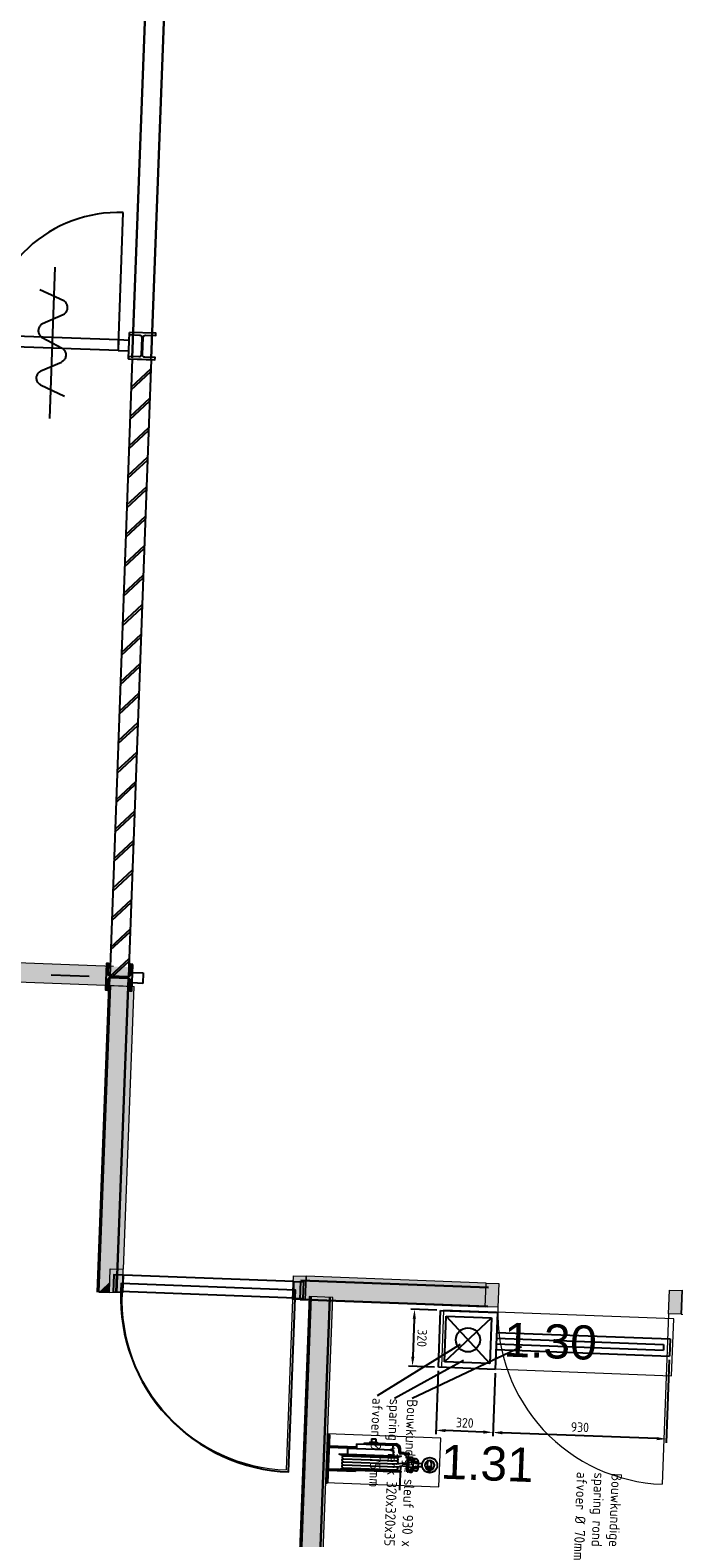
# Model space of a CAD drawing. Header units: millimetres. Extents: x 119024465 to 119292677, y 483022511 to 483148062.
# Tile 56 of 162: x 119075458 to 119078852, y 483067392 to 483075342. Entities that reach past the tile are written whole.
import ezdxf

# ---------------------------------------------------------------- set-up
doc = ezdxf.new("R2010")
doc.units = ezdxf.units.MM
doc.header["$LTSCALE"] = 100
doc.linetypes.add('B0703', pattern=[468.700004, 312.5, -156.200004])
doc.layers.get('0').update_dxf_attribs({"linetype": 'CONTINUOUS'})
doc.layers.get('Defpoints').update_dxf_attribs({"linetype": 'CONTINUOUS'})
doc.layers.add('(22) Binnenwanden', color=1, linetype='CONTINUOUS', lineweight=0)
doc.layers.add('2', color=10, linetype='CONTINUOUS', lineweight=25)
for name, color, linetype in [('200', 2, 'CONTINUOUS'), ('200-2D', 1, 'CONTINUOUS'), ('200-3D', 1, 'CONTINUOUS'), ('204', 1, 'CONTINUOUS'), ('204 tekst fdstp', 255, 'CONTINUOUS'), ('22 Binnenwanden', 7, 'CONTINUOUS'), ('22 Binnenwanden Doorsnede-arcering', 7, 'CONTINUOUS'), ('510', 2, 'CONTINUOUS'), ('AL22----', 2, 'CONTINUOUS'), ('AL22----_ARC', 8, 'CONTINUOUS'), ('AL28----', 4, 'CONTINUOUS'), ('AL32----', 6, 'CONTINUOUS'), ('APPARAAT', 3, 'CONTINUOUS'), ('BEMATING', 7, 'CONTINUOUS'), ('LAYER22', 12, 'CONTINUOUS'), ('LAYER32', 7, 'CONTINUOUS'), ('New_0', 7, 'CONTINUOUS'), ('New_22 Binnenwanden', 7, 'CONTINUOUS'), ('New_22 Binnenwanden Deuren', 7, 'CONTINUOUS'), ('New_22 Binnenwanden Doorsnede-arcering', 7, 'CONTINUOUS'), ('New_82 Losse inrichting.LOSSE INRICHTING', 7, 'CONTINUOUS')]:
    doc.layers.add(name, color=color, linetype=linetype)
doc.styles.add('GENERATED_STYLE_1', font='arial.ttf')
doc.styles.get("Standard").update_dxf_attribs({"font": 'ISOCP.SHX'})
doc.dimstyles.new('GB-HOME', dxfattribs={"dimscale": 20, "dimtxt": 2.5, "dimasz": 2.5, "dimexe": 1, "dimexo": 1, "dimgap": 1, "dimtad": 1, "dimdec": 0, "dimzin": 0, "dimdsep": 46, "dimtxsty": 'Standard', "dimcen": 0.09, "dimadec": 0, "dimazin": 0, "dimtfac": 1, "dimtdec": 0, "dimtofl": 0, "dimtmove": 0, "dimatfit": 3, "dimfxl": 1, "dimtolj": 1, "dimtzin": 0, "dimarcsym": 0})
doc.dimstyles.new('PS 1-100', dxfattribs={"dimtxt": 350, "dimasz": 200, "dimexe": 1, "dimexo": 1, "dimgap": 100, "dimtad": 1, "dimdec": 0, "dimzin": 12, "dimdsep": 46, "dimtxsty": 'Standard', "dimblk": 'ARCHTICK', "dimcen": 0.09, "dimclrt": 2, "dimadec": 0, "dimazin": 0, "dimtfac": 1, "dimtdec": 0, "dimtofl": 0, "dimtmove": 0, "dimatfit": 3, "dimfxl": 1, "dimtolj": 1, "dimtzin": 0, "dimarcsym": 0})

# ---------------------------------------------------------------- blocks, each defined once
blk = doc.blocks.new('114-31a')
at = {"color": 0, "linetype": 'Continuous'}
for p, q in [((0, 400), (0, -400)), ((-75.2, 279), (52.9, 224.7)), ((-53.8, 99.5), (53.3, 150.8)), ((-53.3, 25.5), (53.3, -25.5)), ((-53.3, -150.3), (52.9, -99.5)), ((-53.8, -224.2), (74.8, -278.9))]:
    blk.add_line(p, q, dxfattribs=at)
for points in [[(74.8, 187.6, 0.10858), (71.1, 204.6, 0.102114), (60.1, 219.3, 0.045193), (52.9, 224.7, 0.024577)], [(53.3, 150.8, 0.04259), (60.1, 155.9, 0.102114), (71.1, 170.7, 0.10858), (74.8, 187.6, 0.10858)], [(-53.8, 99.5, 0.04259), (-60.6, 94.3, 0.102114), (-71.5, 79.6, 0.10858), (-75.2, 62.6, 0.10858)], [(-75.2, 62.6, 0.10858), (-71.5, 45.7, 0.102114), (-60.6, 30.9, 0.045193), (-53.3, 25.5, 0.024577)], [(74.8, -62.4, -0.10858), (71.1, -79.3, -0.102114), (60.1, -94.1, -0.045193), (52.9, -99.5, -0.024577)], [(53.3, -25.5, -0.04259), (60.1, -30.7, -0.102114), (71.1, -45.4, -0.10858), (74.8, -62.4, -0.10858)], [(-75.2, -187.4, -0.10858), (-71.5, -170.4, -0.102114), (-60.6, -155.7, -0.045193), (-53.3, -150.3, -0.024577)], [(-53.8, -224.2, -0.04259), (-60.6, -219.1, -0.102114), (-71.5, -204.3, -0.10858), (-75.2, -187.4, -0.10858)]]:
    blk.add_lwpolyline(points, format="xyb", dxfattribs=at)
blk = doc.blocks.new('*D267')
at = {"color": 0, "linetype": 'ByBlock', "transparency": 16777216}
for p, q in [((-33173.5, 88621.7), (-32735.6, 88621.7)), ((-32755.6, 88571.7), (-32755.6, 87757)), ((-33068.5, 87707), (-32735.6, 87707))]:
    blk.add_line(p, q, dxfattribs=at)
for points in [[(-32764, 88571.7), (-32747.3, 88571.7), (-32755.6, 88621.7)], [(-32764, 87757), (-32747.3, 87757), (-32755.6, 87707)]]:
    blk.add_solid(points, dxfattribs=at)
at = {"layer": 'Defpoints', "color": 0, "linetype": 'ByBlock', "transparency": 16777216}
for p in [(-33193.5, 88621.7), (-33088.5, 87707), (-32755.6, 87707)]:
    blk.add_point(p, dxfattribs=at)
at = {"color": 0, "linetype": 'ByBlock', "transparency": 16777216, "insert": (-32800.6, 88164.4), "char_height": 50, "attachment_point": 5, "rotation": 90}
blk.add_mtext('\\A1;930', dxfattribs=at)
blk = doc.blocks.new('*D266')
at = {"color": 0, "linetype": 'ByBlock', "transparency": 16777216}
for p, q in [((-33068.5, 87707), (-32735.6, 87707)), ((-32755.6, 87657), (-32755.6, 87457)), ((-33068.5, 87407), (-32735.6, 87407))]:
    blk.add_line(p, q, dxfattribs=at)
for points in [[(-32764, 87657), (-32747.3, 87657), (-32755.6, 87707)], [(-32764, 87457), (-32747.3, 87457), (-32755.6, 87407)]]:
    blk.add_solid(points, dxfattribs=at)
at = {"layer": 'Defpoints', "color": 0, "linetype": 'ByBlock', "transparency": 16777216}
for p in [(-33088.5, 87707), (-33088.5, 87407), (-32755.6, 87407)]:
    blk.add_point(p, dxfattribs=at)
at = {"color": 0, "linetype": 'ByBlock', "transparency": 16777216, "insert": (-32800.6, 87557), "char_height": 50, "attachment_point": 5, "rotation": 90}
blk.add_mtext('\\A1;320', dxfattribs=at)
blk = doc.blocks.new('*D265')
at = {"color": 0, "linetype": 'ByBlock', "transparency": 16777216}
for p, q in [((-33388.5, 87387), (-33388.5, 87249.9)), ((-33088.5, 87387), (-33088.5, 87249.9)), ((-33338.5, 87269.9), (-33138.5, 87269.9))]:
    blk.add_line(p, q, dxfattribs=at)
for points in [[(-33338.5, 87278.3), (-33338.5, 87261.6), (-33388.5, 87269.9)], [(-33138.5, 87278.3), (-33138.5, 87261.6), (-33088.5, 87269.9)]]:
    blk.add_solid(points, dxfattribs=at)
at = {"layer": 'Defpoints', "color": 0, "linetype": 'ByBlock', "transparency": 16777216}
for p in [(-33388.5, 87407), (-33088.5, 87407), (-33088.5, 87269.9)]:
    blk.add_point(p, dxfattribs=at)
at = {"color": 0, "linetype": 'ByBlock', "transparency": 16777216, "insert": (-33238.5, 87314.9), "char_height": 50, "attachment_point": 5}
blk.add_mtext('\\A1;320', dxfattribs=at)
blk = doc.blocks.new('32-PPRAS')
at = {"layer": 'LAYER32', "color": 2, "linetype": 'Continuous'}
blk.add_lwpolyline([(0, 90), (-50, 90), (-50, 0), (0, 0)], close=True, dxfattribs=at)
blk = doc.blocks.new('32-PPLAS')
at = {"layer": 'LAYER32', "color": 2, "linetype": 'Continuous'}
blk.add_lwpolyline([(0, 90), (50, 90), (50, 0), (0, 0)], close=True, dxfattribs=at)
blk = doc.blocks.new('deur90')
at = {"layer": 'LAYER22', "color": 2, "linetype": 'Continuous'}
for points in [[(-227.4, 1169.9), (-327.4, 1169.9)], [(-327.4, 199.9), (-227.4, 199.9)]]:
    blk.add_lwpolyline(points, dxfattribs=at)
at = {"layer": 'LAYER32', "color": 1, "linetype": 'Continuous'}
blk.add_lwpolyline([(-317.4, 225.4, -0.414214), (-1236.8, 1144.9), (-317.4, 1144.9)], format="xyb", dxfattribs=at)
for points in [[(-317.4, 224.9), (-317.4, 1144.9), (-277.4, 1144.9), (-277.4, 224.9), (-317.4, 224.9), (-317.4, 1144.9)], [(-232.4, 1134.9), (-232.4, 234.9)]]:
    blk.add_lwpolyline(points, dxfattribs=at)
at = {"layer": 'LAYER32', "yscale": -1, "rotation": 270.0000006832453}
for name, p in [('32-PPLAS', (-232.4, 1184.9)), ('32-PPRAS', (-232.4, 184.9))]:
    blk.add_blockref(name, p, dxfattribs=at)
blk = doc.blocks.new('_ArchTick')
at = {"color": 0, "linetype": 'ByBlock', "const_width": 0.15}
blk.add_lwpolyline([(-0.5, -0.5), (0.5, 0.5)], dxfattribs=at)
blk = doc.blocks.new('*D333')
at = {"layer": '200-2D', "color": 0, "lineweight": -2, "transparency": 16777216}
for p, q in [((119079285.4, 483065968.7), (119079355.6, 483067817.4)), ((119079382.7, 483067816.4), (119079354.6, 483067817.4)), ((119079312.6, 483065967.7), (119079284.4, 483065968.8))]:
    blk.add_line(p, q, dxfattribs=at)
at = {"layer": 'Defpoints', "color": 0, "transparency": 16777216}
for p in [(119079355.6, 483067817.4), (119079383.7, 483067816.3), (119079313.6, 483065967.7)]:
    blk.add_point(p, dxfattribs=at)
at = {"layer": '200-2D', "color": 0, "lineweight": -2, "transparency": 16777216, "xscale": 200, "yscale": 200, "zscale": 200}
for p, rotation in [((119079355.6, 483067817.4), 87.82789999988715), ((119079285.4, 483065968.7), 267.8278999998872)]:
    blk.add_blockref('_ArchTick', p, dxfattribs=dict(at, rotation=rotation))
at = {"layer": '200-2D', "color": 2, "transparency": 16777216, "insert": (119079045.7, 483066903.5), "char_height": 350, "attachment_point": 5, "rotation": 87.8279}
blk.add_mtext('\\A1;1850', dxfattribs=at)
blk = doc.blocks.new('slanghaspel')
at = {"layer": '2'}
for p, q in [((-435.8, 240.1), (-435.8, 214.7)), ((-435.8, 240.1), (-235.8, 240.1)), ((-394.6, 240.1), (-394.6, 246.5)), ((-394.6, 246.5), (-229.4, 246.5)), ((-365.9, 252.8), (-327.8, 252.8)), ((-365.9, 252.8), (-365.9, 246.5)), ((-357.9, 268.7), (-335.7, 268.7)), ((-357.9, 268.7), (-357.9, 252.8)), ((-335.7, 268.7), (-335.7, 252.8)), ((-327.8, 252.8), (-327.8, 246.5)), ((-245.4, 240.1), (-245.4, 214.7)), ((-527, 183), (-507, 176.2)), ((-527, 183), (-197, 183)), ((-507, 176.2), (-217, 176.2)), ((-501.9, 173.3), (-222, 173.3)), ((-482.6, 214.7), (-482.6, 183)), ((-482.6, 214.7), (-241.4, 214.7)), ((-241.4, 214.7), (-241.4, 183)), ((-197, 183), (-217, 176.2)), ((-210.4, 201.3), (-210.4, 214.7)), ((-204, 207.7), (-204, 221.1)), ((-182.9, 195), (-204, 195)), ((-182.9, 201.3), (-197.7, 201.3)), ((-182.9, 195), (-159.9, 193.9)), ((-164.7, 177.7), (-182.9, 195)), ((-182.7, 201.3), (-159.6, 200.3)), ((-164.7, 177.7), (-158.3, 177.7)), ((-164.7, 101.5), (-164.7, 177.7)), ((-158.3, 177.7), (-159.9, 193.9)), ((-158.3, 101.5), (-158.3, 177.7)), ((-158.3, 171.9), (-139.3, 167.2)), ((-139.3, 167.2), (-139.3, 152.3)), ((-120.2, 159.1), (-125.5, 156)), ((-114.9, 156), (-120.2, 159.1)), ((-58.2, 133.7), (-58.2, 165.2)), ((-57.1, 166), (-47.3, 166)), ((-527, 100.5), (-507, 107.2)), ((-527, 100.5), (-197, 100.5)), ((-507, 107.2), (-217, 107.2)), ((-501.9, 109.9), (-222, 109.9)), ((-435.8, 92.7), (-435.8, 100.5)), ((-197, 100.5), (-217, 107.2)), ((-164.7, 101.5), (-164.7, 114.2)), ((-164.7, 101.5), (-158.3, 101.5)), ((-158.3, 152.3), (-132.9, 152.3)), ((-158.3, 126.9), (-132.9, 126.9)), ((-158.3, 101.5), (-158.3, 115)), ((-158.3, 107.3), (-139.3, 112)), ((-139.3, 112), (-139.3, 126.9)), ((-132.9, 120.6), (-132.9, 158.6)), ((-132.9, 126.9), (-132.9, 152.3)), ((-125.5, 156), (-125.5, 149.9)), ((-125.5, 149.9), (-120.2, 146.9)), ((-120.2, 132.6), (-125.5, 129.5)), ((-125.5, 129.5), (-125.5, 123.4)), ((-125.5, 123.4), (-120.2, 120.3)), ((-121, 157.8), (-121, 148.2)), ((-121, 131.3), (-121, 121.8)), ((-120.2, 146.9), (-114.9, 149.9)), ((-114.9, 129.5), (-120.2, 132.6)), ((-120.2, 120.3), (-114.9, 123.4)), ((-119.4, 157.8), (-119.4, 148.2)), ((-119.4, 131.3), (-119.4, 121.8)), ((-114.9, 149.9), (-114.9, 156)), ((-114.9, 123.4), (-114.9, 129.5)), ((-107.6, 158.6), (-107.6, 120.6)), ((-107.6, 148.9), (-85.9, 148.9)), ((-107.6, 132.5), (-85.7, 132.5)), ((-38.7, 133.1), (-57.6, 133.1)), ((-56.1, 127), (-57.4, 127)), ((-40.3, 127), (-56.1, 127)), ((-56.1, 116.2), (-56.1, 124.4)), ((-56.1, 116.2), (-55.4, 115.5)), ((-40.3, 116.2), (-56.1, 116.2)), ((-40.9, 115.5), (-55.4, 115.5)), ((-53.4, 130.7), (-55.1, 130.7)), ((-53.4, 129.5), (-55.1, 129.5)), ((-54, 115.5), (-54, 112.6)), ((-52.8, 111.3), (-43.6, 111.3)), ((-41.3, 130.7), (-43, 130.7)), ((-41.3, 129.5), (-43, 129.5)), ((-42.4, 115.5), (-42.4, 112.6)), ((-40.3, 116.2), (-40.9, 115.5)), ((-39, 127), (-40.3, 127)), ((-40.3, 116.2), (-40.3, 124.4)), ((-39.9, 153.8), (-39.9, 158.7)), ((-37.5, 134.3), (-37.5, 150.7)), ((-580.9, 28.1), (-584.9, 28.1))]:
    blk.add_line(p, q, dxfattribs=at)
for centre, radius in [((-145.9, 166.3), 2.01), ((-46.7, 141.2), 40), ((-146.3, 112.7), 2.19), ((-120.2, 153), 4.84), ((-120.2, 126.5), 4.84)]:
    blk.add_circle(centre, radius, dxfattribs=at)
for centre, radius, start, end in [((-235.8, 214.7), 25.4, 0, 90), ((-229.4, 221.1), 25.4, 0, 90), ((-204, 201.3), 6.35, 180, 270), ((-197.7, 207.7), 6.35, 180, 270), ((-160.1, 197.1), 3.2, 274.17422, 96.06266), ((-145.6, 166.4), 12.7, 299.92155, 155.99211), ((-120.2, 158.6), 12.7, 0, 180), ((-46.7, 141.2), 25.1, 118.44924, 248.43541), ((-57.1, 164.8), 1.22, 90, 165.54616), ((-47.3, 158.7), 7.31, 0, 90), ((-46.7, 141.2), 25.1, 285.50926, 90.69654), ((-178.2, 139.7), 22, 334.4678, 25.5322), ((-145.6, 112.7), 12.7, 204.00789, 60.07845), ((-113.1, 139.7), 22, 154.4678, 205.5322), ((-120.2, 120.6), 12.7, 180, 0), ((-57.3, 130.1), 3.05, 91.44929, 268.55071), ((-57.6, 133.7), 0.609, 180, 270), ((-59.1, 124.4), 3.04, 0, 59.72631), ((-58.1, 130.1), 3.14, 284.15793, 75.84207), ((-52.8, 112.6), 1.22, 180, 270), ((-51.7, 130.1), 1.81, 144.16296, 180), ((-51.7, 130.1), 1.81, 180, 215.83704), ((-50, 128.9), 3.87, 119.83597, 144.16296), ((-50, 131.3), 3.87, 215.83704, 240.16403), ((-48.9, 126.9), 6.09, 103.36389, 119.83597), ((-48.9, 133.2), 6.09, 240.16403, 256.63611), ((-48.2, 123.9), 9.23, 90, 103.36389), ((-48.2, 136.3), 9.23, 256.63611, 270), ((-48.2, 123.9), 9.23, 76.63611, 90), ((-48.2, 136.3), 9.23, 270, 283.36389), ((-47.4, 126.9), 6.09, 60.16403, 76.63611), ((-47.4, 133.2), 6.09, 283.36389, 299.83597), ((-46.3, 128.9), 3.87, 35.83704, 60.16403), ((-46.3, 131.3), 3.87, 299.83597, 324.16296), ((-43.6, 112.6), 1.22, 270, 0), ((-44.7, 130.1), 1.81, 0, 35.83704), ((-44.7, 130.1), 1.81, 324.16296, 0), ((-38.2, 130.1), 3.14, 104.15793, 255.84207), ((-37.2, 124.4), 3.04, 120.27369, 180), ((-37.5, 153.8), 2.44, 180, 250.52878), ((-39, 130.1), 3.05, 271.44929, 88.55071), ((-38.7, 134.3), 1.22, 270, 0), ((-38.7, 150.4), 1.22, 24.4698, 70.52878)]:
    blk.add_arc(centre, radius, start, end, dxfattribs=at)
at = {"layer": '2', "linetype": 'ByBlock'}
for p in [(-527, 100.5), (-527, 100.5), (-197, 100.5), (-584.9, 28.1), (-584.9, 28.1)]:
    blk.add_point(p, dxfattribs=at)
at = {"layer": '510'}
for p, q in [((-580.9, 282), (-584.9, 282)), ((-584.9, 282), (-584.9, 28.1)), ((-580.9, 282), (-580.9, 28.1)), ((-435.8, 221.6), (-580.9, 221.6)), ((-482.6, 214.7), (-580.9, 214.7)), ((-527, 100.5), (-580.9, 100.5)), ((-435.8, 92.7), (-580.6, 92.7)), ((-501.9, 157.5), (-222, 157.5)), ((-501.9, 141.6), (-222, 141.6)), ((-501.9, 125.7), (-222, 125.7)), ((-222, 141.6), (-191.9, 147.1)), ((-222, 125.7), (-193.5, 131.2)), ((-199.2, 4.4), (-199.2, 134.7)), ((-188.8, 131.7), (-164.7, 131.7)), ((-187.4, 147.5), (-164.7, 147.5))]:
    blk.add_line(p, q, dxfattribs=at)
for centre, radius, start, end in [((-501.9, 165.4), 7.93, 90, 270), ((-222, 165.4), 7.93, 270, 90), ((-501.9, 149.5), 7.93, 90, 270), ((-501.9, 133.7), 7.93, 90, 270), ((-501.9, 117.8), 7.93, 90, 270), ((-222, 149.5), 7.93, 270, 90), ((-222, 133.7), 7.93, 270, 291.70393), ((-222, 117.8), 7.93, 270, 90), ((-188.8, 106.3), 25.4, 90, 100.85197), ((-187.4, 122.1), 25.4, 90, 100.35318)]:
    blk.add_arc(centre, radius, start, end, dxfattribs=at)
blk = doc.blocks.new('Kubus 23[10]_1', base_point=(-27632.7, 41275))
at = {"layer": 'New_82 Losse inrichting.LOSSE INRICHTING', "color": 2, "linetype": 'B0703', "lineweight": 0, "flags": 128}
blk.add_lwpolyline([(-26418.2, 41575), (-27632.7, 41575), (-27632.7, 41275), (-26418.2, 41275)], close=True, dxfattribs=at)
blk = doc.blocks.new('Wall_29_1', base_point=(-32640.6, 43319))
at = {"layer": '22 Binnenwanden Doorsnede-arcering', "linetype": 'Continuous', "lineweight": 0, "true_color": 0x738ac1}
for points in [[(-29440.6, 43319), (-32640.6, 43319), (-32640.6, 43219), (-29440.6, 43219)], [(-29440.6, 43319), (-29340.6, 43219), (-29340.6, 43319)], [(-29440.6, 43319), (-29440.6, 43219), (-29340.6, 43219)]]:
    blk.add_hatch(color=163, dxfattribs=at).paths.add_polyline_path(points)
at = {"layer": '22 Binnenwanden', "color": 2, "linetype": 'Continuous', "lineweight": 0, "flags": 128}
for points in [[(-29440.6, 43319), (-32640.6, 43319)], [(-29340.6, 43219), (-29340.6, 43319)], [(-32640.6, 43219), (-29340.6, 43219)]]:
    blk.add_lwpolyline(points, dxfattribs=at)
blk = doc.blocks.new('Wall_62_1', base_point=(-28219.1, 41619.5))
at = {"layer": 'New_22 Binnenwanden Doorsnede-arcering', "linetype": 'Continuous', "lineweight": 0, "true_color": 0x000000}
blk.add_hatch(color=18, dxfattribs=at).paths.add_polyline_path([(-28344.1, 41619.5), (-28344.1, 31619.9), (-28219.1, 31626.8), (-28219.1, 41619.5)])
at = {"layer": 'New_22 Binnenwanden', "color": 2, "linetype": 'Continuous', "lineweight": 0, "flags": 128}
for points in [[(-28344.1, 41619.5), (-28344.1, 31619.9)], [(-28219.1, 41619.5), (-28344.1, 41619.5)], [(-28219.1, 31626.8), (-28219.1, 41619.5)]]:
    blk.add_lwpolyline(points, dxfattribs=at)
blk = doc.blocks.new('Wall_63_1', base_point=(-29390.6, 43219))
at = {"layer": 'New_22 Binnenwanden Doorsnede-arcering', "linetype": 'Continuous', "lineweight": 0, "true_color": 0x000000}
for points in [[(-29328.1, 41726), (-29328.1, 43219), (-29453.1, 43219), (-29453.1, 41726)], [(-29453.1, 41726), (-29453.1, 41601), (-29328.1, 41726)], [(-29453.1, 41601), (-29397.3, 41601), (-29397.3, 41656.8)]]:
    blk.add_hatch(color=18, dxfattribs=at).paths.add_polyline_path(points)
at = {"layer": 'New_22 Binnenwanden', "color": 2, "linetype": 'Continuous', "lineweight": 0, "flags": 128}
for points in [[(-29453.1, 43219), (-29453.1, 41601)], [(-29453.1, 43219), (-29328.1, 43219)], [(-29328.1, 41726), (-29328.1, 43219)]]:
    blk.add_lwpolyline(points, dxfattribs=at)
blk = doc.blocks.new('D1 24[23]_1')
at = {"layer": 'New_22 Binnenwanden Doorsnede-arcering', "linetype": 'Continuous', "lineweight": 0, "true_color": 0x000000}
for points in [[(-27413.9, 41726), (-27413.9, 41601), (-27346.9, 41601), (-27346.9, 41726)], [(-26379.9, 41601), (-26379.9, 41726), (-26446.9, 41726), (-26446.9, 41601)]]:
    blk.add_hatch(color=18, dxfattribs=at).paths.add_polyline_path(points)
at = {"layer": 'New_22 Binnenwanden Deuren', "color": 1, "linetype": 'Continuous', "lineweight": 0}
for p, q in [((-27413.9, 41726), (-27346.9, 41726)), ((-27413.9, 41601), (-27413.9, 41726)), ((-27346.9, 41726), (-27346.9, 41601)), ((-26446.9, 41601), (-26446.9, 41726)), ((-26446.9, 41726), (-26379.9, 41726)), ((-26379.9, 41726), (-26379.9, 41601)), ((-27346.9, 41601), (-27413.9, 41601)), ((-26379.9, 41601), (-26446.9, 41601)), ((-26446.9, 41601), (-26446.9, 40701))]:
    blk.add_line(p, q, dxfattribs=at)
at = {"layer": 'New_22 Binnenwanden Deuren', "color": 2, "linetype": 'Continuous', "lineweight": 0}
for p, q in [((-27413.9, 41601), (-27413.9, 41726)), ((-27413.9, 41601), (-27413.9, 41726)), ((-26379.9, 41601), (-26379.9, 41726)), ((-26379.9, 41601), (-26379.9, 41726))]:
    blk.add_line(p, q, dxfattribs=at)
at = {"layer": 'New_22 Binnenwanden Deuren', "color": 9, "linetype": 'Continuous', "lineweight": 0}
blk.add_arc((-26446.9, 41601), 900, 180, 270, dxfattribs=at)
blk = doc.blocks.new('D1 24[24]_1')
at = {"layer": 'New_22 Binnenwanden Doorsnede-arcering', "linetype": 'Continuous', "lineweight": 0, "true_color": 0x000000}
for points in [[(-29397.3, 41726), (-29397.3, 41601), (-29330.3, 41601), (-29330.3, 41726)], [(-28363.3, 41601), (-28363.3, 41726), (-28430.3, 41726), (-28430.3, 41601)]]:
    blk.add_hatch(color=18, dxfattribs=at).paths.add_polyline_path(points)
at = {"layer": 'New_22 Binnenwanden Deuren', "color": 1, "linetype": 'Continuous', "lineweight": 0}
for p, q in [((-29397.3, 41726), (-29330.3, 41726)), ((-29397.3, 41601), (-29397.3, 41726)), ((-29330.3, 41726), (-29330.3, 41601)), ((-28430.3, 41601), (-28430.3, 41726)), ((-28430.3, 41726), (-28363.3, 41726)), ((-28363.3, 41726), (-28363.3, 41601)), ((-29330.3, 41601), (-29397.3, 41601)), ((-28363.3, 41601), (-28430.3, 41601)), ((-28430.3, 41601), (-28430.3, 40701))]:
    blk.add_line(p, q, dxfattribs=at)
at = {"layer": 'New_22 Binnenwanden Deuren', "color": 2, "linetype": 'Continuous', "lineweight": 0}
for p, q in [((-29397.3, 41601), (-29397.3, 41726)), ((-29397.3, 41601), (-29397.3, 41726)), ((-28363.3, 41601), (-28363.3, 41726)), ((-28363.3, 41601), (-28363.3, 41726))]:
    blk.add_line(p, q, dxfattribs=at)
at = {"layer": 'New_22 Binnenwanden Deuren', "color": 9, "linetype": 'Continuous', "lineweight": 0}
blk.add_arc((-28430.3, 41601), 900, 180, 270, dxfattribs=at)
blk = doc.blocks.new('Wall_64_1', base_point=(-29390.6, 41663.5))
at = {"layer": 'New_22 Binnenwanden Doorsnede-arcering', "linetype": 'Continuous', "lineweight": 0, "true_color": 0x000000}
for points in [[(-27413.9, 41726), (-28363.3, 41726), (-28363.3, 41601), (-27413.9, 41601)], [(-26379.9, 41726), (-26379.9, 41601), (-26153.1, 41601), (-26153.1, 41726)], [(-26153.1, 41726), (-26028.1, 41601), (-26028.1, 41726)], [(-26153.1, 41601), (-26028.1, 41601), (-26153.1, 41726)]]:
    blk.add_hatch(color=18, dxfattribs=at).paths.add_polyline_path(points)
at = {"layer": 'New_22 Binnenwanden', "color": 2, "linetype": 'Continuous', "lineweight": 0}
for p, q in [((-29397.3, 41601), (-29397.3, 41726)), ((-28363.3, 41601), (-28363.3, 41726)), ((-27413.9, 41601), (-27413.9, 41726)), ((-26379.9, 41601), (-26379.9, 41726))]:
    blk.add_line(p, q, dxfattribs=at)
at = {"layer": 'New_22 Binnenwanden', "color": 2, "linetype": 'Continuous', "lineweight": 0, "flags": 128}
for points in [[(-27413.9, 41726), (-28363.3, 41726)], [(-26153.1, 41726), (-26379.9, 41726)], [(-26028.1, 41601), (-26028.1, 41726)], [(-29453.1, 41601), (-29397.3, 41601)], [(-28363.3, 41601), (-27413.9, 41601)], [(-26379.9, 41601), (-26028.1, 41601)]]:
    blk.add_lwpolyline(points, dxfattribs=at)
at = {"layer": 'New_22 Binnenwanden Deuren', "color": 9, "linetype": 'Continuous', "lineweight": 0}
for name in ['D1 24[24]_1', 'D1 24[23]_1']:
    blk.add_blockref(name, (0, 0), dxfattribs=at)
blk = doc.blocks.new('Kubus 24[139]_1', base_point=(-28219.1, 40643))
at = {"layer": 'New_82 Losse inrichting.LOSSE INRICHTING', "color": 2, "linetype": 'Continuous', "lineweight": 0, "flags": 128}
blk.add_lwpolyline([(-27621.9, 40899.3), (-28219.1, 40899.3), (-28219.1, 40643), (-27621.9, 40643)], close=True, dxfattribs=at)
blk = doc.blocks.new('vloergootlang')
at = {"layer": '200', "linetype": 'Continuous'}
for p, q in [((-192.8, 304), (-192.8, 1218.6)), ((-102.8, 304), (-102.8, 1218.6)), ((-162.8, 304), (-162.8, 1185.8)), ((-132.8, 304), (-132.8, 1185.8)), ((-297.8, 4), (-297.8, 304)), ((-297.8, 304), (2.2, 304)), ((2.2, 304), (2.2, 4)), ((2.2, 4), (-297.8, 4))]:
    blk.add_line(p, q, dxfattribs=at)
at = {"layer": '204', "linetype": 'Continuous'}
for p, q in [((-267.8, 34), (-267.8, 274)), ((-267.8, 34), (-27.8, 274)), ((-27.8, 34), (-267.8, 274)), ((-267.8, 274), (-27.8, 274)), ((-27.8, 274), (-27.8, 34)), ((-27.8, 34), (-267.8, 34))]:
    blk.add_line(p, q, dxfattribs=at)
blk.add_circle((-147.8, 154), 63.7, dxfattribs=at)
at = {"layer": 'APPARAAT', "linetype": 'Continuous'}
for p, q in [((-192.8, 1218.6), (-102.8, 1218.6)), ((-162.8, 1185.8), (-132.8, 1185.8))]:
    blk.add_line(p, q, dxfattribs=at)
at = {"layer": 'BEMATING', "linetype": 'Continuous'}
for p, q in [((170.1, -128.9), (-123.3, 438.1)), ((162.8, -312.2), (-123.3, 115.5)), ((175, -221.8), (-40.2, 135.1))]:
    blk.add_line(p, q, dxfattribs=at)
at = {"layer": 'BEMATING'}
for s, p in [('Bouwkundige sleuf 915 x 303 x 100mm', (525.3, 937.6)), ('sparing rond/vierk 230mm', (525.3, 845.9)), ('afvoer %%c 70mm', (525.3, 754.2)), ('Bouwkundige sleuf 930 x 100 x 100mm', (176.8, -154.3)), ('sparing vierk 320x320x350mm', (176.8, -246)), ('afvoer %%c 75mm', (176.8, -337.6))]:
    blk.add_text(s, height=55, dxfattribs=at).set_placement(p)
at = {"layer": 'BEMATING', "linetype": 'Continuous'}
for base, p1, p2, text, picture, middle in [((335.1, 304), (-102.8, 1218.6), (2.2, 304), '930', '*D267', (290.1, 761.3)), ((335.1, 4), (2.2, 304), (2.2, 4), '320', '*D266', (290.1, 154))]:
    dim = blk.add_linear_dim(base=base, p1=p1, p2=p2, angle=90, text=text, dimstyle='GB-HOME', dxfattribs=at)
    dim.commit()
    dim.dimension.update_dxf_attribs({"geometry": picture, "text_midpoint": middle, "insert": (33090.7, -87403.1)})
dim = blk.add_linear_dim(base=(2.2, -133.1), p1=(-297.8, 4), p2=(2.2, 4), text='320', dimstyle='GB-HOME', dxfattribs=at)
dim.commit()
dim.dimension.update_dxf_attribs({"geometry": '*D265', "text_midpoint": (-147.8, -88.1), "insert": (33090.7, -87403.1)})

msp = doc.modelspace()

# ---------------------------------------------------------------- hatches: boundary and pattern name
at = {"layer": 'AL22----_ARC'}
h = msp.add_hatch(dxfattribs=at)
h.set_pattern_fill('SCHOON', color=256, scale=2, angle=-2.08799, style=0, pattern_type=2)
h.set_pattern_definition([(42.912, (119019962.27, 483024813.62), (-74.89618, 80.56402), []), (42.912, (119019962.82, 483024828.61), (-74.89618, 80.56402), [])])
h.paths.add_polyline_path([(119076095.9, 483073604.3), (119075977.3, 483070349.9), (119075877.3, 483070353.6), (119075996, 483073607.9)])

# ---------------------------------------------------------------- linework, layer by layer
at = {"layer": '(22) Binnenwanden', "lineweight": 30}
for p, q in [((119075995.8, 483073614.7), (119076206.1, 483079160.3)), ((119076095.7, 483073610.9), (119076306, 483079156.5)), ((119075813, 483068687.1), (119075876, 483070348.2)), ((119075912.9, 483068683.3), (119075975.9, 483070344.4)), ((119077874.3, 483068711), (119076884.7, 483068748.6)), ((119076558.8, 483058666.3), (119076937.9, 483068661)), ((119076658.7, 483058662.5), (119077037.8, 483068657.2)), ((119077870.5, 483068611.1), (119076880.9, 483068648.6))]:
    msp.add_line(p, q, dxfattribs=at)
at = {"layer": 'AL22----'}
for p, q in [((119075996, 483073607.9), (119075877.3, 483070353.6)), ((119076095.9, 483073604.3), (119075977.3, 483070349.9)), ((119076095.9, 483073604.3), (119075996, 483073607.9)), ((119075770, 483070351.4), (119075568.7, 483070358.8)), ((119075877.3, 483070353.6), (119075977.3, 483070349.9))]:
    msp.add_line(p, q, dxfattribs=at)
at = {"layer": 'AL28----', "flags": 128}
for points in [[(119075981.1, 483073748.6), (119075980.7, 483073736.6), (119076035.1, 483073734.6, -0.414214), (119076046.7, 483073722.1), (119076043.3, 483073630.2, -0.414214), (119076030.9, 483073618.7), (119075976.4, 483073620.6), (119075976, 483073608.6), (119076115.9, 483073603.5), (119076116.3, 483073615.5), (119076061.9, 483073617.5, -0.414214), (119076050.3, 483073630), (119076053.7, 483073721.9, -0.414214), (119076066.1, 483073733.4), (119076120.6, 483073731.5), (119076121, 483073743.5)], [(119075999.7, 483070415.7), (119075987.7, 483070416.1), (119075985.7, 483070361.6, -0.414214), (119075973.3, 483070350.1), (119075881.3, 483070353.4, -0.414214), (119075869.8, 483070365.9), (119075871.8, 483070420.3), (119075859.8, 483070420.8), (119075854.7, 483070280.9), (119075866.7, 483070280.4), (119075868.7, 483070334.9, -0.414214), (119075881.1, 483070346.4), (119075973, 483070343.1, -0.414214), (119075984.6, 483070330.7), (119075982.6, 483070276.2), (119075994.6, 483070275.8)]]:
    msp.add_lwpolyline(points, format="xyb", close=True, dxfattribs=at)
at = {"layer": 'AL32----'}
for p, q in [((119075923.6, 483073680.6), (119075949.1, 483074380.1)), ((119075924.6, 483073708.6), (119074525.5, 483073759.6)), ((119075976, 483073608.6), (119075981.1, 483073748.6)), ((119075922.6, 483073652.6), (119074523.5, 483073703.6)), ((119075924.6, 483073708.6), (119075922.6, 483073652.6)), ((119075922.6, 483073652.6), (119075978.5, 483073650.6)), ((119075980.6, 483073706.5), (119075924.6, 483073708.6)), ((119075978.5, 483073650.6), (119075980.6, 483073706.5)), ((119075996.1, 483070317.7), (119075998.2, 483070373.7)), ((119075998.2, 483070373.7), (119076054.1, 483070371.6)), ((119076054.1, 483070371.6), (119076052.1, 483070315.7)), ((119076052.1, 483070315.7), (119075996.1, 483070317.7))]:
    msp.add_line(p, q, dxfattribs=at)
msp.add_arc((119075923.6, 483073680.6), 700, 87.91201, 177.91201, dxfattribs=at)

# ---------------------------------------------------------------- block references
at = {"layer": '200-3D', "xscale": -1, "rotation": 267.8278999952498}
msp.add_blockref('deur90', (119075723.8, 483069018.5), dxfattribs=at)
at = {"layer": '200-3D', "rotation": 267.8279000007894}
msp.add_blockref('vloergootlang', (119077606.9, 483068293.9), dxfattribs=at)
at = {"layer": '204 tekst fdstp', "rotation": 357.8278999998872}
msp.add_blockref('slanghaspel', (119077605.9, 483067631.8), dxfattribs=at)
at = {"layer": '22 Binnenwanden', "color": 2, "lineweight": 0, "rotation": 357.8278999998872}
msp.add_blockref('Wall_29_1', (119072699.7, 483070525.1), dxfattribs=at)
at = {"layer": 'AL32----', "rotation": 357.9120074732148}
msp.add_blockref('114-31a', (119075573.8, 483073693.4), dxfattribs=at)
at = {"layer": 'New_22 Binnenwanden', "color": 2, "lineweight": 0, "rotation": 357.8278999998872}
for name, p in [('Wall_63_1', (119075943.6, 483070302)), ('Wall_64_1', (119075884.6, 483068747.7)), ('Wall_62_1', (119077053.6, 483068659.3))]:
    msp.add_blockref(name, p, dxfattribs=at)
at = {"layer": 'New_82 Losse inrichting.LOSSE INRICHTING', "color": 2, "linetype": 'B0703', "lineweight": 0, "rotation": 357.8278999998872}
msp.add_blockref('Kubus 23[10]_1', (119077626.5, 483068292.8), dxfattribs=at)
at = {"layer": 'New_82 Losse inrichting.LOSSE INRICHTING', "color": 2, "linetype": 'Continuous', "lineweight": 0, "rotation": 357.8278999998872}
msp.add_blockref('Kubus 24[139]_1', (119077016.6, 483067683.5), dxfattribs=at)

# ---------------------------------------------------------------- texts
at = {"layer": 'New_0', "color": 5, "linetype": 'Continuous', "lineweight": 0, "char_height": 180, "attachment_point": 8, "rotation": 357.8279, "style": 'GENERATED_STYLE_1'}
for s, insert in [('\\A1;1.30', (119078197.6, 483068336.3)), ('\\A1;1.31', (119077864.8, 483067692.3))]:
    msp.add_mtext(s, dxfattribs=dict(at, insert=insert))

# ---------------------------------------------------------------- dimensions: what is measured, and where the dimension line sits
at = {"layer": '200-2D'}
dim = msp.add_linear_dim(base=(119079355.6, 483067817.4), p1=(119079313.6, 483065967.7), p2=(119079383.7, 483067816.3), angle=87.8279, dimstyle='PS 1-100', dxfattribs=at)
dim.commit()
dim.dimension.update_dxf_attribs({"geometry": '*D333', "text_midpoint": (119079045.7, 483066903.5)})

doc.saveas('drawing.dxf')
